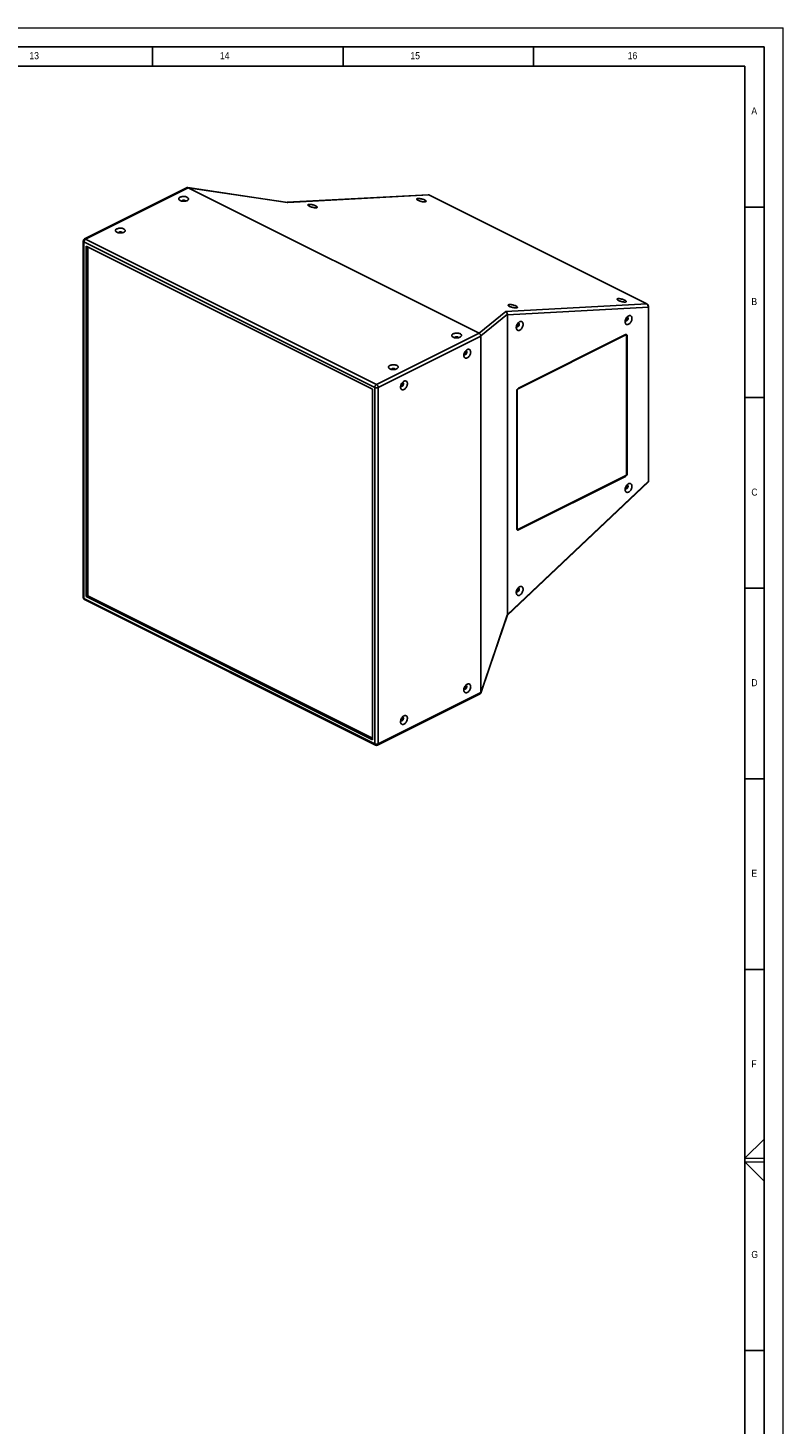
# Model space of a CAD drawing. Header units: millimetres. Extents: x 0 to 8410, y 0 to 5940.
# Tile 19 of 19: x 6428 to 8410, y 2277 to 5940. Entities that reach past the tile are written whole.
import ezdxf

# ---------------------------------------------------------------- set-up
doc = ezdxf.new("R2010")
doc.units = ezdxf.units.MM
doc.header["$LTSCALE"] = 10
doc.layers.add('FORMAT', color=7, linetype='Continuous')
doc.styles.add('SLDTEXTSTYLE1', font='GOTHIC.TTF', dxfattribs={"width": 0.913})

msp = doc.modelspace()

# ---------------------------------------------------------------- linework, layer by layer
at = {"color": 7, "linetype": 'Continuous', "lineweight": 18}
for p, q in [((0.000042, 5940.000099), (8410.000042, 5940.000099)), ((8410.000042, 0.000099), (8410.000042, 5940.000099)), ((8360, 3024.671315), (8310, 2975.000099)), ((8310, 2975.000099), (8360, 2975.000099)), ((8310, 2965.000099), (8360, 2965.000099)), ((8360, 2914.853543), (8310, 2965.000099))]:
    msp.add_line(p, q, dxfattribs=at)
at = {"color": 7, "linetype": 'Continuous', "lineweight": 25}
for p, q in [((6846.017925, 5521.091137), (6576.462817, 5386.313583)), ((6848.563047, 5520.763467), (6579.302629, 5386.133258)), ((7108.659004, 5482.428173), (6847.262163, 5521.280292)), ((7109.676282, 5482.020955), (6848.387716, 5520.856963)), ((6848.563047, 5520.763467), (7611.884789, 5139.102596)), ((7478.125253, 5502.50883), (7108.438429, 5482.460982)), ((7479.911268, 5502.098545), (7109.676282, 5482.020955)), ((8052.328354, 5215.890002), (7479.911268, 5502.098545)), ((8052.636448, 5215.829571), (7480.219362, 5502.038114)), ((6579.302629, 5386.133258), (7342.624371, 5004.472387)), ((6572.952623, 5380.633965), (6572.952623, 4445.759577)), ((7338.134243, 4996.728027), (6574.812501, 5378.388898)), ((6574.812501, 5378.388898), (6574.812501, 4443.514509)), ((7332.017766, 4992.295142), (6580.928978, 5367.839536)), ((6580.928978, 5367.839536), (6580.928978, 4447.947395)), ((6585.171619, 5365.718228), (6585.171619, 4450.068715)), ((6585.185743, 5365.71116), (6585.185743, 4450.39361)), ((7682.093367, 5195.812412), (8052.328354, 5215.890002)), ((8056.455774, 5207.773083), (7686.250922, 5187.697139)), ((8056.455774, 4751.054499), (8056.455774, 5207.773083)), ((8056.895071, 4751.584811), (8056.895071, 5208.303395)), ((7612.081278, 5139.010182), (7682.093367, 5195.812412)), ((7686.299328, 5188.737206), (7616.396272, 5132.023374)), ((7686.250922, 5187.697139), (7686.250922, 4400.92559)), ((7342.624371, 5004.472387), (7611.884789, 5139.102596)), ((7616.374946, 5131.358222), (7347.114528, 4996.728013)), ((7616.374946, 5131.358222), (7616.374946, 4196.483833)), ((7998.915105, 5135.474577), (7712.861916, 4992.447982)), ((7996.187466, 5135.258598), (7715.607467, 4994.968598)), ((7998.915105, 5135.474577), (7998.755348, 5135.554456)), ((7999.072397, 4766.819096), (7999.072397, 5135.360529)), ((8000.677539, 4771.044982), (8000.677539, 5132.004364)), ((7332.017766, 4072.403001), (7332.017766, 4992.295142)), ((7338.134243, 4061.853638), (7338.134243, 4996.728027)), ((7347.114528, 4996.728013), (7347.114528, 4061.853624)), ((7711.117352, 4987.224271), (7711.117352, 4626.264889)), ((7711.987073, 4990.912003), (7711.987073, 4623.446906)), ((7712.224529, 4623.202468), (7998.915105, 4766.547756)), ((7713.83968, 4623.894569), (7994.41968, 4764.184569)), ((7715.607467, 4623.010676), (7996.187466, 4763.300676)), ((7994.41968, 4764.184569), (7996.187466, 4763.300676)), ((7686.058227, 4398.494907), (8055.543505, 4747.943268)), ((7686.250922, 4400.92559), (8056.455774, 4751.054499)), ((7713.83968, 4623.894569), (7715.607467, 4623.010676)), ((6574.812501, 4443.514509), (7338.134243, 4061.853638)), ((6576.462823, 4440.079956), (7339.784565, 4058.419085)), ((6585.171619, 4450.068715), (6580.928978, 4447.947395)), ((6580.928978, 4447.947395), (7332.017766, 4072.403001)), ((6585.171619, 4450.068715), (7332.017779, 4076.645635)), ((6585.185743, 4450.39361), (7332.017783, 4076.97759)), ((7616.254743, 4194.617885), (7686.210651, 4398.940164)), ((7616.396272, 4195.898254), (7686.299328, 4400.066228)), ((7345.464184, 4058.419082), (7615.019292, 4193.196636)), ((7347.114528, 4061.853624), (7616.374946, 4196.483833))]:
    msp.add_line(p, q, dxfattribs=at)
at = {"color": 8, "linetype": 'Continuous', "lineweight": 25}
for p, q in [((7999.072397, 5132.806935), (8000.677539, 5132.004364)), ((7999.072397, 4771.847553), (8000.677539, 4771.044982))]:
    msp.add_line(p, q, dxfattribs=at)
at = {"color": 7, "linetype": 'Continuous', "lineweight": 25, "flags": 128}
for points in [[(6827.597329, 5486.910729), (6829.244175, 5486.216486), (6831.101987, 5485.67139), (6833.117302, 5485.29111), (6835.232188, 5485.086592), (6837.385787, 5485.063738), (6839.516121, 5485.22319), (6841.561907, 5485.560354), (6843.464311, 5486.065537), (6845.168624, 5486.724218), (6846.625746, 5487.517433), (6847.793804, 5488.422368), (6848.639227, 5489.412987), (6849.137635, 5490.460789), (6849.274718, 5491.53565), (6849.046535, 5492.606622), (6848.45964, 5493.642908), (6847.530913, 5494.614698), (6846.287054, 5495.49404), (6844.763909, 5496.255612), (6843.005268, 5496.877521), (6841.061688, 5497.341884), (6838.989074, 5497.635353), (6836.84715, 5497.749434), (6834.697408, 5497.680903), (6832.601804, 5497.431699), (6830.620586, 5497.008977), (6828.810716, 5496.424948), (6827.224287, 5495.696387), (6825.906903, 5494.844241), (6824.896559, 5493.893029), (6824.22223, 5492.870135), (6823.903305, 5491.804979), (6823.949013, 5490.72818), (6824.358049, 5489.670736), (6825.11861, 5488.663079), (6826.208843, 5487.734152), (6827.597329, 5486.910729)], [(6841.989319, 5485.656226), (6841.890168, 5485.877234), (6841.340721, 5486.540488), (6840.466679, 5487.110019), (6839.327577, 5487.54706), (6838.001068, 5487.821784), (6836.5776, 5487.915477), (6835.154048, 5487.821784), (6833.82756, 5487.54705), (6832.6885, 5487.110029), (6831.814437, 5486.540488), (6831.264969, 5485.877245), (6831.16586, 5485.656237)], [(7166.581818, 5472.119355), (7168.220867, 5471.367117), (7170.055541, 5470.649663), (7172.033029, 5469.98765), (7174.096475, 5469.400152), (7176.186495, 5468.904036), (7178.243008, 5468.513592), (7180.206757, 5468.240016), (7182.021368, 5468.091242), (7183.634497, 5468.071476), (7184.999907, 5468.181368), (7186.07815, 5468.417682), (7186.838331, 5468.773661), (7187.258514, 5469.239054), (7187.326666, 5469.80048), (7187.040742, 5470.441781), (7186.409045, 5471.144505), (7185.449698, 5471.888444), (7184.190371, 5472.652198), (7182.667226, 5473.41377), (7180.924054, 5474.151266), (7179.011093, 5474.843481), (7176.983323, 5475.47049), (7174.899077, 5476.014274), (7172.81833, 5476.459147), (7170.800908, 5476.792372), (7168.904911, 5477.004302), (7167.184856, 5477.088894), (7165.690181, 5477.043634), (7164.46396, 5476.869946), (7163.541387, 5476.572701), (7162.949097, 5476.160547), (7162.704055, 5475.645256), (7162.813342, 5475.041718), (7163.273775, 5474.367277), (7164.072163, 5473.641352), (7165.185535, 5472.884783), (7166.581818, 5472.119355)], [(7452.30091, 5487.613715), (7453.939959, 5486.861476), (7455.774674, 5486.144043), (7457.752162, 5485.482031), (7459.815567, 5484.894511), (7461.905587, 5484.398395), (7463.9621, 5484.007925), (7465.92589, 5483.734396), (7467.740418, 5483.585554), (7469.35363, 5483.565856), (7470.718956, 5483.675681), (7471.797241, 5483.912041), (7472.557465, 5484.268015), (7472.977648, 5484.733435), (7473.045757, 5485.294839), (7472.759833, 5485.93614), (7472.128136, 5486.638864), (7471.168832, 5487.382798), (7469.909421, 5488.14651), (7468.386276, 5488.908082), (7466.643188, 5489.64562), (7464.730184, 5490.33784), (7462.702415, 5490.964849), (7460.618169, 5491.508634), (7458.537463, 5491.953527), (7456.520041, 5492.286727), (7454.624002, 5492.498661), (7452.903905, 5492.583206), (7451.409314, 5492.538014), (7450.18301, 5492.364258), (7449.260521, 5492.067081), (7448.668189, 5491.654881), (7448.423147, 5491.139615), (7448.532434, 5490.536078), (7448.992909, 5489.861657), (7449.791297, 5489.135732), (7450.904627, 5488.379142), (7452.30091, 5487.613715)], [(6661.427241, 5403.825685), (6663.074082, 5403.131439), (6664.931883, 5402.586338), (6666.947214, 5402.206066), (6669.062106, 5402.001551), (6671.215689, 5401.978689), (6673.346017, 5402.138138), (6675.391814, 5402.475308), (6677.294228, 5402.980496), (6678.99852, 5403.639167), (6680.455653, 5404.432386), (6681.623721, 5405.337326), (6682.469134, 5406.327941), (6682.967547, 5407.375745), (6683.104619, 5408.450601), (6682.876436, 5409.521573), (6682.289541, 5410.557859), (6681.360809, 5411.529647), (6680.116955, 5412.408991), (6678.593811, 5413.170563), (6676.835165, 5413.792469), (6674.891589, 5414.256835), (6672.818976, 5414.550303), (6670.677052, 5414.664384), (6668.52732, 5414.595859), (6666.43171, 5414.346652), (6664.450503, 5413.923935), (6662.640622, 5413.339901), (6661.054183, 5412.611335), (6659.736821, 5411.759199), (6658.726466, 5410.807982), (6658.052127, 5409.785083), (6657.733207, 5408.71993), (6657.778931, 5407.643138), (6658.187961, 5406.585692), (6658.948506, 5405.578027), (6660.03875, 5404.649105), (6661.427241, 5403.825685)], [(6675.819215, 5402.571175), (6675.720075, 5402.792187), (6675.170617, 5403.455437), (6674.296586, 5404.024972), (6673.157473, 5404.462009), (6671.830975, 5404.736738), (6670.407502, 5404.830427), (6668.98396, 5404.73674), (6667.657478, 5404.462009), (6666.518396, 5404.024977), (6665.644339, 5403.455439), (6665.09487, 5402.792195), (6664.995762, 5402.571188)], [(7692.124781, 5209.347874), (7693.763851, 5208.595625), (7695.598503, 5207.878182), (7697.575991, 5207.216169), (7699.639459, 5206.62866), (7701.729479, 5206.132544), (7703.785971, 5205.74211), (7705.749719, 5205.468535), (7707.564331, 5205.319761), (7709.17748, 5205.299984), (7710.542869, 5205.409887), (7711.621133, 5205.64619), (7712.381294, 5206.002179), (7712.801498, 5206.467563), (7712.869628, 5207.028999), (7712.583725, 5207.670289), (7711.952028, 5208.373013), (7710.992682, 5209.116952), (7709.733355, 5209.880706), (7708.210189, 5210.642289), (7706.467016, 5211.379785), (7704.554055, 5212.072), (7702.526286, 5212.699008), (7700.442061, 5213.242782), (7698.361292, 5213.687665), (7696.343891, 5214.020881), (7694.447873, 5214.23282), (7692.727839, 5214.317402), (7691.233143, 5214.272152), (7690.006944, 5214.098454), (7689.084371, 5213.801209), (7688.492081, 5213.389055), (7688.247018, 5212.873774), (7688.356305, 5212.270237), (7688.816759, 5211.595785), (7689.615147, 5210.86986), (7690.728498, 5210.113302), (7692.124781, 5209.347874)], [(7977.843873, 5224.842233), (7979.482942, 5224.089984), (7981.317637, 5223.372562), (7983.295125, 5222.710549), (7985.35855, 5222.123019), (7987.44857, 5221.626903), (7989.505063, 5221.236444), (7991.468853, 5220.962915), (7993.28338, 5220.814073), (7994.896614, 5220.794364), (7996.261919, 5220.904199), (7997.340225, 5221.140549), (7998.100428, 5221.496534), (7998.520632, 5221.961943), (7998.58872, 5222.523358), (7998.302817, 5223.164648), (7997.67112, 5223.867372), (7996.711815, 5224.611306), (7995.452404, 5225.375018), (7993.929238, 5226.136601), (7992.18615, 5226.874139), (7990.273147, 5227.566359), (7988.245378, 5228.193368), (7986.161153, 5228.737142), (7984.080426, 5229.182046), (7982.063025, 5229.515235), (7980.166965, 5229.727179), (7978.446889, 5229.811715), (7976.952277, 5229.766533), (7975.725993, 5229.592766), (7974.803504, 5229.295589), (7974.211172, 5228.883389), (7973.96611, 5228.368134), (7974.075396, 5227.764596), (7974.535893, 5227.090165), (7975.334281, 5226.36424), (7976.44759, 5225.607661), (7977.843873, 5224.842233)], [(7718.670405, 5147.049924), (7720.18807, 5147.966944), (7721.662072, 5149.174015), (7723.05001, 5150.636386), (7724.311971, 5152.311983), (7725.411624, 5154.152598), (7726.31736, 5156.105312), (7727.003089, 5158.1139), (7727.449087, 5160.120624), (7727.642583, 5162.067737), (7727.57793, 5163.899223), (7727.257024, 5165.562371), (7726.689095, 5167.009351), (7725.890497, 5168.198579), (7724.884199, 5169.09578), (7723.699114, 5169.675172), (7722.369381, 5169.920093), (7720.933227, 5169.823484), (7719.431998, 5169.388134), (7717.908811, 5168.626541), (7716.407582, 5167.560662), (7714.971428, 5166.221117), (7713.641695, 5164.646463), (7712.45661, 5162.881985), (7711.450312, 5160.978487), (7710.651714, 5158.99066), (7710.083785, 5156.975751), (7709.762879, 5154.991697), (7709.698226, 5153.095558), (7709.891722, 5151.341941), (7710.33772, 5149.781215), (7711.023449, 5148.458356), (7711.929185, 5147.411378), (7713.028838, 5146.670417), (7714.290799, 5146.256781), (7715.678737, 5146.182347), (7717.152739, 5146.449278), (7718.670405, 5147.049924)], [(7711.599322, 5156.820851), (7712.605873, 5157.486417), (7713.543852, 5158.431257), (7714.34932, 5159.590934), (7714.967361, 5160.886422), (7715.355871, 5162.229461), (7715.488423, 5163.528531), (7715.355871, 5164.695049), (7714.967361, 5165.649578), (7714.91236, 5165.735149)], [(7713.579234, 5155.830895), (7714.585785, 5156.496461), (7715.523763, 5157.441301), (7716.329231, 5158.600978), (7716.947273, 5159.896467), (7717.335782, 5161.239505), (7717.468334, 5162.538575), (7717.335782, 5163.705093), (7716.947273, 5164.659622), (7716.329231, 5165.337069), (7715.523763, 5165.691278), (7714.585785, 5165.69814), (7714.476877, 5165.677368)], [(8004.389918, 5162.54332), (8005.907541, 5163.460332), (8007.381585, 5164.66741), (8008.769481, 5166.129761), (8010.031442, 5167.805358), (8011.131137, 5169.646006), (8012.036789, 5171.598665), (8012.722518, 5173.607266), (8013.1686, 5175.614032), (8013.362054, 5177.561125), (8013.297401, 5179.392585), (8012.976495, 5181.055758), (8012.408608, 5182.502759), (8011.61001, 5183.691962), (8010.603627, 5184.589146), (8009.418627, 5185.168581), (8008.088894, 5185.413501), (8006.652698, 5185.316872), (8005.151427, 5184.8815), (8003.628324, 5184.119949), (8002.127053, 5183.05405), (8000.690857, 5181.714483), (7999.361124, 5180.139829), (7998.176123, 5178.375394), (7997.169741, 5176.471827), (7996.371142, 5174.484026), (7995.803256, 5172.469139), (7995.48235, 5170.485059), (7995.417696, 5168.588946), (7995.61115, 5166.835307), (7996.057233, 5165.274624), (7996.742962, 5163.951751), (7997.648613, 5162.904745), (7998.748309, 5162.163791), (8000.01027, 5161.750155), (8001.398166, 5161.675701), (8002.87221, 5161.942666), (8004.389918, 5162.54332)], [(7995.985646, 5171.936229), (7996.3122, 5171.973219), (7997.318835, 5172.314246)], [(7997.318835, 5172.314246), (7998.325386, 5172.979812), (7999.263322, 5173.924631), (8000.068833, 5175.084343), (8000.686874, 5176.379831), (8001.075384, 5177.72287), (8001.207894, 5179.021918), (8001.075384, 5180.188458), (8000.686874, 5181.142961), (8000.631831, 5181.228537)], [(7999.298747, 5171.324291), (8000.305298, 5171.989857), (8001.243234, 5172.934676), (8002.048744, 5174.094387), (8002.666786, 5175.389875), (8003.055295, 5176.732914), (8003.187805, 5178.031963), (8003.055295, 5179.198502), (8002.666786, 5180.153005), (8002.048744, 5180.830478), (8001.243234, 5181.184666), (8000.305298, 5181.191549), (8000.19639, 5181.170776)], [(7544.179312, 5128.619737), (7545.826158, 5127.925494), (7547.684012, 5127.380378), (7549.699327, 5127.000097), (7551.814213, 5126.79558), (7553.967812, 5126.772725), (7556.098124, 5126.932188), (7558.143911, 5127.269352), (7560.046336, 5127.774524), (7561.750628, 5128.433216), (7563.20775, 5129.226431), (7564.375808, 5130.131366), (7565.221252, 5131.121975), (7565.71966, 5132.169777), (7565.856721, 5133.244648), (7565.628559, 5134.31561), (7565.041622, 5135.351917), (7564.112896, 5136.323707), (7562.869079, 5137.203027), (7561.345934, 5137.9646), (7559.587251, 5138.586529), (7557.64367, 5139.050893), (7555.571099, 5139.34434), (7553.429154, 5139.458432), (7551.279433, 5139.38989), (7549.183829, 5139.140687), (7547.202589, 5138.717975), (7545.39272, 5138.133946), (7543.806291, 5137.405385), (7542.488928, 5136.553228), (7541.478563, 5135.602027), (7540.804234, 5134.579133), (7540.48533, 5133.513966), (7540.531038, 5132.437167), (7540.940074, 5131.379724), (7541.700634, 5130.372066), (7542.790826, 5129.44316), (7544.179312, 5128.619737)], [(7558.571301, 5127.365235), (7558.472193, 5127.586222), (7557.922746, 5128.249476), (7557.048662, 5128.819027), (7555.909602, 5129.256048), (7554.583093, 5129.530772), (7553.159583, 5129.624485), (7551.736073, 5129.530772), (7550.409585, 5129.256037), (7549.270525, 5128.819017), (7548.396462, 5128.249476), (7547.846994, 5127.586232), (7547.747885, 5127.365225)], [(7710.266218, 5156.442875), (7710.592771, 5156.479866), (7711.599322, 5156.820851)], [(8000.677539, 5132.004364), (8000.591306, 5133.0341), (8000.335812, 5133.937974), (7999.920834, 5134.681245), (7999.362473, 5135.235404), (7998.682054, 5135.579096), (7997.905709, 5135.699101), (7997.063447, 5135.590911), (7996.187466, 5135.258598)], [(7581.019619, 5074.059903), (7582.537285, 5074.976949), (7584.011287, 5076.184019), (7585.399246, 5077.646375), (7586.661186, 5079.321987), (7587.760839, 5081.162602), (7588.666554, 5083.115305), (7589.352283, 5085.123919), (7589.798302, 5087.130628), (7589.991777, 5089.077705), (7589.927124, 5090.909191), (7589.606239, 5092.572349), (7589.03831, 5094.019381), (7588.239711, 5095.208557), (7587.233392, 5096.105773), (7586.048328, 5096.685151), (7584.718595, 5096.930071), (7583.282441, 5096.833489), (7581.781192, 5096.398102), (7580.258026, 5095.636519), (7578.756776, 5094.570656), (7577.320622, 5093.231085), (7575.990889, 5091.656431), (7574.805825, 5089.89199), (7573.799506, 5087.988455), (7573.000907, 5086.00068), (7572.432978, 5083.985719), (7572.112093, 5082.001676), (7572.04744, 5080.105537), (7572.240915, 5078.351935), (7572.686934, 5076.791245), (7573.372664, 5075.46836), (7574.278378, 5074.421372), (7575.378032, 5073.680411), (7576.639993, 5073.266749), (7578.02793, 5073.192341), (7579.501932, 5073.459272), (7581.019619, 5074.059903)], [(7573.948516, 5083.830866), (7574.955067, 5084.496432), (7575.893045, 5085.441246), (7576.698513, 5086.600923), (7577.316555, 5087.896437), (7577.705086, 5089.239486), (7577.837595, 5090.53851), (7577.705086, 5091.705075), (7577.316555, 5092.659593), (7577.261532, 5092.745179)], [(7575.928448, 5082.840899), (7576.934999, 5083.506465), (7577.872978, 5084.45128), (7578.678446, 5085.610957), (7579.296487, 5086.906471), (7579.685018, 5088.24952), (7579.817528, 5089.548543), (7579.685018, 5090.715108), (7579.296487, 5091.669627), (7578.678446, 5092.347048), (7577.872978, 5092.701308), (7576.934999, 5092.708144), (7576.826092, 5092.687346)], [(7378.009224, 5045.534693), (7379.656065, 5044.840448), (7381.513908, 5044.295326), (7383.529239, 5043.915053), (7385.644131, 5043.710538), (7387.797714, 5043.687676), (7389.928021, 5043.847136), (7391.973818, 5044.184306), (7393.876253, 5044.689483), (7395.580524, 5045.348165), (7397.037657, 5046.141384), (7398.205725, 5047.046324), (7399.051159, 5048.036928), (7399.549572, 5049.084733), (7399.686623, 5050.159599), (7399.458461, 5051.230561), (7398.871524, 5052.266867), (7397.942792, 5053.238655), (7396.69898, 5054.117978), (7395.175835, 5054.879551), (7393.417148, 5055.501477), (7391.473572, 5055.965843), (7389.401001, 5056.259291), (7387.259056, 5056.373382), (7385.109345, 5056.304846), (7383.013735, 5056.05564), (7381.032507, 5055.632933), (7379.222626, 5055.048899), (7377.636187, 5054.320333), (7376.318845, 5053.468187), (7375.30847, 5052.51698), (7374.634131, 5051.494081), (7374.315232, 5050.428917), (7374.360956, 5049.352126), (7374.769986, 5048.29468), (7375.530531, 5047.287014), (7376.620733, 5046.358114), (7378.009224, 5045.534693)], [(7572.61539, 5083.452854), (7572.941944, 5083.48987), (7573.948516, 5083.830866)], [(7392.401198, 5044.280183), (7392.3021, 5044.501175), (7391.752642, 5045.164424), (7390.878569, 5045.733981), (7389.739498, 5046.170996), (7388.413, 5046.445725), (7386.989484, 5046.539436), (7385.565985, 5046.445728), (7384.239503, 5046.170996), (7383.100421, 5045.733965), (7382.226364, 5045.164427), (7381.676895, 5044.501183), (7381.577787, 5044.280175)], [(7414.849515, 4990.974851), (7416.367187, 4991.891899), (7417.841199, 4993.098975), (7419.229142, 4994.561323), (7420.491092, 4996.236941), (7421.590746, 4998.077556), (7422.496466, 5000.030261), (7423.1822, 5002.038878), (7423.628214, 5004.045584), (7423.821684, 5005.992659), (7423.757036, 5007.824147), (7423.43614, 5009.4873), (7422.868222, 5010.934337), (7422.069618, 5012.123511), (7421.063304, 5013.020729), (7419.878235, 5013.600104), (7418.548497, 5013.845022), (7417.112343, 5013.74844), (7415.611093, 5013.313053), (7414.087938, 5012.551475), (7412.586688, 5011.485612), (7411.150539, 5010.146043), (7409.820801, 5008.571387), (7408.635727, 5006.806941), (7407.629418, 5004.903411), (7406.830814, 5002.915633), (7406.262896, 5000.900678), (7405.941995, 4998.916627), (7405.877352, 4997.020493), (7406.070822, 4995.266888), (7406.516836, 4993.706196), (7407.202565, 4992.383311), (7408.108285, 4991.336325), (7409.207938, 4990.595364), (7410.469889, 4990.181697), (7411.857837, 4990.107294), (7413.331844, 4990.374228), (7414.849515, 4990.974851)], [(7406.445292, 5000.367804), (7406.771845, 5000.404821), (7407.778412, 5000.745814)], [(7407.778412, 5000.745814), (7408.784984, 5001.41139), (7409.722957, 5002.356202), (7410.528415, 5003.515874), (7411.146462, 5004.811391), (7411.534982, 5006.154435), (7411.667502, 5007.453463), (7411.534982, 5008.620023), (7411.146462, 5009.574546), (7411.091434, 5009.66013)], [(7409.758345, 4999.755848), (7410.764917, 5000.421424), (7411.70289, 5001.366236), (7412.508348, 5002.525908), (7413.126394, 5003.821424), (7413.514914, 5005.164468), (7413.647435, 5006.463497), (7413.514914, 5007.630056), (7413.126394, 5008.58458), (7412.508348, 5009.261999), (7411.70289, 5009.616264), (7410.764917, 5009.623103), (7410.655999, 5009.6023)], [(8004.389918, 4722.217335), (8005.907541, 4723.13436), (8007.381585, 4724.341425), (8008.769481, 4725.803776), (8010.031442, 4727.479373), (8011.131137, 4729.320009), (8012.036789, 4731.27268), (8012.722518, 4733.281294), (8013.1686, 4735.288034), (8013.362054, 4737.235127), (8013.297401, 4739.066612), (8012.976495, 4740.72976), (8012.408608, 4742.176774), (8011.61001, 4743.365989), (8010.603627, 4744.263161), (8009.418627, 4744.842596), (8008.088894, 4745.087516), (8006.652698, 4744.990874), (8005.151427, 4744.555515), (8003.628324, 4743.793964), (8002.127053, 4742.728052), (8000.690857, 4741.388498), (7999.361124, 4739.813844), (7998.176123, 4738.049409), (7997.169741, 4736.145855), (7996.371142, 4734.158041), (7995.803256, 4732.143141), (7995.48235, 4730.159087), (7995.417696, 4728.262948), (7995.61115, 4726.50931), (7996.057233, 4724.948651), (7996.742962, 4723.625766), (7997.648613, 4722.578747), (7998.748309, 4721.837806), (8000.01027, 4721.42417), (8001.398166, 4721.349716), (8002.87221, 4721.616694), (8004.389918, 4722.217335)], [(7995.985646, 4731.610244), (7996.3122, 4731.647234), (7997.318835, 4731.988261)], [(7997.318835, 4731.988261), (7998.325386, 4732.653827), (7999.263322, 4733.598646), (8000.068833, 4734.758345), (8000.686874, 4736.053859), (8001.075384, 4737.396872), (8001.207894, 4738.695921), (8001.075384, 4739.86246), (8000.686874, 4740.816989), (8000.631831, 4740.902564)], [(7999.298747, 4730.998306), (8000.305298, 4731.663872), (8001.243234, 4732.608691), (8002.048744, 4733.768389), (8002.666786, 4735.063903), (8003.055295, 4736.406916), (8003.187805, 4737.705965), (8003.055295, 4738.872504), (8002.666786, 4739.827033), (8002.048744, 4740.50448), (8001.243234, 4740.858681), (8000.305298, 4740.865551), (8000.19639, 4740.844791)], [(7711.117352, 4626.264889), (7711.203627, 4625.235174), (7711.459121, 4624.3313), (7711.874057, 4623.588008), (7712.43246, 4623.03387), (7713.112879, 4622.690178), (7713.889182, 4622.570151), (7714.731486, 4622.678363), (7715.607467, 4623.010676)], [(7718.670405, 4451.990482), (7720.18807, 4452.907528), (7721.662072, 4454.114598), (7723.05001, 4455.576944), (7724.311971, 4457.252567), (7725.411624, 4459.093181), (7726.31736, 4461.045895), (7727.003089, 4463.054483), (7727.449087, 4465.061207), (7727.642583, 4467.008321), (7727.57793, 4468.83978), (7727.257024, 4470.502954), (7726.689095, 4471.949934), (7725.890497, 4473.139136), (7724.884199, 4474.036363), (7723.699114, 4474.615755), (7722.369381, 4474.860676), (7720.933227, 4474.764068), (7719.431998, 4474.328717), (7717.908811, 4473.567124), (7716.407582, 4472.501246), (7714.971428, 4471.1617), (7713.641695, 4469.587046), (7712.45661, 4467.822569), (7711.450312, 4465.919044), (7710.651714, 4463.931243), (7710.083785, 4461.916334), (7709.762879, 4459.932255), (7709.698226, 4458.036142), (7709.891722, 4456.282524), (7710.33772, 4454.721798), (7711.023449, 4453.398939), (7711.929185, 4452.351962), (7713.028838, 4451.611), (7714.290799, 4451.197338), (7715.678737, 4451.122931), (7717.152739, 4451.389862), (7718.670405, 4451.990482)], [(7711.599322, 4461.761408), (7712.605873, 4462.427), (7713.543852, 4463.371814), (7714.34932, 4464.531518), (7714.967361, 4465.827006), (7715.355871, 4467.170044), (7715.488423, 4468.469114), (7715.355871, 4469.635632), (7714.967361, 4470.590136), (7714.91236, 4470.675732)], [(7713.579234, 4460.771453), (7714.585785, 4461.437045), (7715.523763, 4462.381859), (7716.329231, 4463.541562), (7716.947273, 4464.83705), (7717.335782, 4466.180089), (7717.468334, 4467.479159), (7717.335782, 4468.645677), (7716.947273, 4469.60018), (7716.329231, 4470.277653), (7715.523763, 4470.631861), (7714.585785, 4470.638723), (7714.476877, 4470.617951)], [(7710.266218, 4461.383459), (7710.592771, 4461.420449), (7711.599322, 4461.761408)], [(7581.019619, 4196.429769), (7582.537285, 4197.346814), (7584.011287, 4198.553859), (7585.399246, 4200.016241), (7586.661186, 4201.691828), (7587.760839, 4203.532442), (7588.666554, 4205.485145), (7589.352283, 4207.493759), (7589.798302, 4209.500468), (7589.991777, 4211.447597), (7589.927124, 4213.279031), (7589.606239, 4214.942241), (7589.03831, 4216.389221), (7588.239711, 4217.578423), (7587.233392, 4218.475639), (7586.048328, 4219.055016), (7584.718595, 4219.299937), (7583.282441, 4219.203329), (7581.781192, 4218.767968), (7580.258026, 4218.006385), (7578.756776, 4216.940496), (7577.320622, 4215.600951), (7575.990889, 4214.026297), (7574.805825, 4212.261856), (7573.799506, 4210.35832), (7573.000907, 4208.37052), (7572.432978, 4206.355611), (7572.112093, 4204.371516), (7572.04744, 4202.475429), (7572.240915, 4200.721775), (7572.686934, 4199.161085), (7573.372664, 4197.8382), (7574.278378, 4196.791212), (7575.378032, 4196.050251), (7576.639993, 4195.636615), (7578.02793, 4195.562181), (7579.501932, 4195.829138), (7581.019619, 4196.429769)], [(7573.948516, 4206.200706), (7574.955067, 4206.866272), (7575.893045, 4207.811086), (7576.698513, 4208.970815), (7577.316555, 4210.266277), (7577.705086, 4211.609327), (7577.837595, 4212.908401), (7577.705086, 4214.074915), (7577.316555, 4215.029433), (7577.261532, 4215.115019)], [(7575.928448, 4205.210739), (7576.934999, 4205.876306), (7577.872978, 4206.82112), (7578.678446, 4207.980849), (7579.296487, 4209.276311), (7579.685018, 4210.61936), (7579.817528, 4211.918435), (7579.685018, 4213.084948), (7579.296487, 4214.039467), (7578.678446, 4214.716939), (7577.872978, 4215.071148), (7576.934999, 4215.077984), (7576.826092, 4215.057238)], [(7572.61539, 4205.822745), (7572.941944, 4205.85971), (7573.948516, 4206.200706)], [(7414.849515, 4113.344717), (7416.367187, 4114.261765), (7417.841199, 4115.468815), (7419.229142, 4116.931189), (7420.491092, 4118.606781), (7421.590746, 4120.447396), (7422.496466, 4122.400101), (7423.1822, 4124.408718), (7423.628214, 4126.415424), (7423.821684, 4128.36255), (7423.757036, 4130.193987), (7423.43614, 4131.857192), (7422.868222, 4133.304177), (7422.069618, 4134.493377), (7421.063304, 4135.390595), (7419.878235, 4135.96997), (7418.548497, 4136.214888), (7417.112343, 4136.11828), (7415.611093, 4135.682919), (7414.087938, 4134.921341), (7412.586688, 4133.855452), (7411.150539, 4132.515909), (7409.820801, 4130.941253), (7408.635727, 4129.176806), (7407.629418, 4127.273276), (7406.830814, 4125.285473), (7406.262896, 4123.270569), (7405.941995, 4121.286467), (7405.877352, 4119.390385), (7406.070822, 4117.636728), (7406.516836, 4116.076036), (7407.202565, 4114.753151), (7408.108285, 4113.706165), (7409.207938, 4112.965204), (7410.469889, 4112.551563), (7411.857837, 4112.477134), (7413.331844, 4112.744094), (7414.849515, 4113.344717)], [(7406.445292, 4122.737696), (7406.771845, 4122.774661), (7407.778412, 4123.115654)], [(7407.778412, 4123.115654), (7408.784984, 4123.78123), (7409.722957, 4124.726042), (7410.528415, 4125.885766), (7411.146462, 4127.181231), (7411.534982, 4128.524275), (7411.667502, 4129.823355), (7411.534982, 4130.989863), (7411.146462, 4131.944387), (7411.091434, 4132.02997)], [(7409.758345, 4122.125688), (7410.764917, 4122.791264), (7411.70289, 4123.736076), (7412.508348, 4124.895799), (7413.126394, 4126.191264), (7413.514914, 4127.534308), (7413.647435, 4128.833388), (7413.514914, 4129.999896), (7413.126394, 4130.95442), (7412.508348, 4131.63189), (7411.70289, 4131.986104), (7410.764917, 4131.992943), (7410.655999, 4131.972191)]]:
    msp.add_lwpolyline(points, dxfattribs=at)
at = {"color": 8, "linetype": 'Continuous', "lineweight": 25}
for centre, radius, start, end in [((7479.953817, 5501.49988), 0.600174, 63.739952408, 94.065331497), ((6577.70768, 5383.466778), 3.107086, 59.114339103, 113.619005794), ((6575.734386, 5381.045536), 2.812045, 188.41603748, 250.862621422), ((8052.370929, 5215.291531), 0.599983, 63.670829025, 94.069095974), ((8056.275606, 5208.369415), 0.622954, 286.810945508, 353.932098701), ((8056.238043, 4751.681968), 0.664172, 289.136689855, 351.588461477), ((6575.734386, 4446.171147), 2.812045, 188.41603748, 250.862621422), ((6578.424736, 4443.136437), 3.631966, 174.024920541, 237.30415829), ((7341.746478, 4061.475566), 3.631966, 174.024920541, 237.30415829), ((7343.601579, 4061.427866), 3.538655, 301.759806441, 6.910361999)]:
    msp.add_arc(centre, radius, start, end, dxfattribs=at)
at = {"color": 7, "linetype": 'Continuous', "lineweight": 25}
for centre, radius, start, end in [((6836.577621, 5475.051347), 10.442021, 75.912141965, 104.088333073), ((6579.302615, 5380.633987), 6.35, 116.565051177, 180), ((6584.003945, 5378.233614), 9.192755, 120.758148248, 179.032113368), ((6670.407512, 5391.966466), 10.441857, 75.911885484, 104.088470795), ((7997.970685, 5173.367759), 2.437111, 205.480861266, 303.020079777), ((7712.251252, 5157.874546), 2.437221, 205.484189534, 303.016148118), ((7997.562828, 5133.444065), 2.439597, 51.77304243, 56.337247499), ((7553.159583, 5116.75991), 10.442449, 75.912373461, 104.087626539), ((7574.600442, 5084.884521), 2.437209, 205.483817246, 303.017016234), ((7386.989474, 5033.675029), 10.442284, 75.912116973, 104.087764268), ((7347.325687, 4996.572743), 9.192755, 120.758148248, 179.032113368), ((7342.624402, 5006.8616), 11.083809, 246.101998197, 293.897819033), ((7337.92301, 4996.572683), 9.19283, 0.968163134, 59.241800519), ((7408.430348, 5001.799489), 2.437221, 205.484146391, 303.016563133), ((7720.308668, 4987.069036), 9.192627, 120.757795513, 179.032406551), ((7991.69361, 4769.555472), 6.023127, 296.910648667, 307.197057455), ((7991.486379, 4771.200123), 9.192469, 300.757555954, 359.032977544), ((7990.119719, 4771.827574), 10.258426, 329.023853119, 330.775643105), ((7997.970693, 4733.041816), 2.437142, 205.481958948, 303.019370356), ((7711.885033, 4627.72798), 4.302985, 283.977457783, 297.016921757), ((6579.302615, 4445.759563), 6.35, 180, 243.434948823), ((7712.25127, 4462.81514), 2.437241, 205.484229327, 303.015331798), ((7574.600442, 4207.254361), 2.437209, 205.483817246, 303.017016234), ((7408.430348, 4124.169329), 2.437221, 205.484146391, 303.016563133), ((7342.624402, 4071.987211), 11.083809, 246.101998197, 293.897819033), ((7342.624385, 4064.098678), 6.35, 243.434948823, 296.565051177)]:
    msp.add_arc(centre, radius, start, end, dxfattribs=at)
for centre, major_axis, ratio, start_param, end_param in [((6860.899562, 5521.43246), (13.128231, -0.143762), 0.1781051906, 3.4511924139, 3.4926088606), ((7108.140565, 5476.085492), (0.297351, 6.364258), 0.5871088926, 5.9404652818, 6.2238350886), ((8051.965624, 5210.018154), (-2.204794, 6.125336), 0.6413238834, 4.12032822, 5.6911245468), ((7680.557646, 5189.876951), (-2.30812, 5.988291), 0.8829369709, 4.2031939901, 5.6021355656), ((7689.537903, 5190.363945), (1.702264, 6.387368), 0.4402254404, 1.9433093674, 2.1151641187), ((7624.221332, 5139.771575), (13.128231, -0.143762), 0.1781051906, 3.4926088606, 3.5340253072), ((7619.661937, 5137.491877), (2.609245, 8.213402), 0.2433894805, 2.3738751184, 2.4878395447), ((8051.965624, 4753.299553), (-3.144971, 5.674044), 0.5684155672, 3.286566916, 4.0202040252), ((7680.557646, 4402.032778), (5.453005, -3.507264), 0.537024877, 0.1316190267, 0.4301633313), ((7689.537903, 4410.526041), (2.867199, 11.236034), 0.1430524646, 2.6306502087, 2.80250496), ((7619.661937, 4202.617454), (2.609245, 8.213402), 0.2433894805, 2.4878395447, 2.601803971)]:
    msp.add_ellipse(centre, major_axis=major_axis, ratio=ratio, start_param=start_param, end_param=end_param, dxfattribs=at)
at = {"color": 8, "linetype": 'Continuous', "lineweight": 25}
msp.add_ellipse((7479.548543, 5496.226695), major_axis=(-2.204794, 6.125336), ratio=0.6413238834, start_param=5.6911245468, end_param=6.0931947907, dxfattribs=at)
at = {"color": 7, "linetype": 'Continuous', "lineweight": 25}
for points, knots in [([(6848.387716, 5520.856963), (6847.947113, 5521.066335), (6847.107781, 5521.465182), (6846.37681, 5521.191806), (6846.029558, 5521.061937)], [0, 0, 0, 0, 0.5249449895, 1, 1, 1, 1]), ([(7480.219362, 5502.038114), (7480.007452, 5502.132062), (7479.465583, 5502.372293), (7478.730717, 5502.545565), (7478.231327, 5502.488775), (7478.073034, 5502.470774)], [0, 0, 0, 0, 0.3049094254, 0.7796741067, 1, 1, 1, 1]), ([(8056.895071, 5208.303395), (8056.887485, 5208.553972), (8056.86613, 5209.259379), (8056.639791, 5210.457078), (8056.162267, 5211.840014), (8055.484486, 5213.137478), (8054.637052, 5214.282643), (8053.682078, 5215.220287), (8052.974974, 5215.632313), (8052.636448, 5215.829571)], [0, 0, 0, 0, 0.0870554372, 0.2450721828, 0.4011449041, 0.5549967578, 0.7074055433, 0.8599203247, 1, 1, 1, 1]), ([(7616.396272, 5132.023374), (7616.376785, 5132.692358), (7616.337804, 5134.030639), (7615.52304, 5135.981485), (7614.269516, 5137.617689), (7613.020132, 5138.561849), (7612.279354, 5138.915594), (7612.081278, 5139.010182)], [0, 0, 0, 0, 0.2289575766, 0.4580222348, 0.6851899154, 0.9158226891, 1, 1, 1, 1]), ([(8055.584198, 4748.013041), (8055.632383, 4748.05089), (8055.948227, 4748.298991), (8056.34563, 4748.976389), (8056.750209, 4750.003348), (8056.884231, 4750.913389), (8056.893068, 4751.460752), (8056.895071, 4751.584811)], [0, 0, 0, 0, 0.0489575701, 0.3209126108, 0.6062662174, 0.9107601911, 1, 1, 1, 1]), ([(7615.00766, 4193.225836), (7615.053068, 4193.23708), (7615.562007, 4193.363107), (7616.126704, 4194.145183), (7616.432551, 4195.129273), (7616.402642, 4195.763235), (7616.396272, 4195.898254)], [0, 0, 0, 0, 0.0418979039, 0.4695926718, 0.8870361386, 1, 1, 1, 1])]:
    msp.add_open_spline(points, degree=3, knots=knots, dxfattribs=at)
at = {"layer": 'FORMAT'}
for p, q in [((150.000042, 5890.000099), (8360.000042, 5890.000099)), ((6755, 5840.000099), (6755, 5890.000099)), ((7255, 5840.000099), (7255, 5890.000099)), ((7755, 5840.000099), (7755, 5890.000099)), ((8360.000042, 50.000099), (8360.000042, 5890.000099)), ((200.000042, 5840.000099), (8310.000042, 5840.000099)), ((8310.000042, 100.000099), (8310.000042, 5840.000099)), ((8360, 5470), (8310, 5470)), ((8310, 4970), (8360, 4970)), ((8360, 4470), (8310, 4470)), ((8310, 3970), (8360, 3970)), ((8360, 3470), (8310, 3470)), ((8360, 2470), (8310, 2470))]:
    msp.add_line(p, q, dxfattribs=at)

# ---------------------------------------------------------------- texts
at = {"layer": 'FORMAT', "attachment_point": 1, "style": 'SLDTEXTSTYLE1'}
for s, insert, char_height in [('13', (6431.770833, 5876.463176), 18.5208333), ('14', (6931.770833, 5876.463176), 18.5208333), ('15', (7431.770833, 5876.463176), 18.5208333), ('16', (8002.123575, 5876.463176), 18.5208333), ('A', (8326.666517, 5731.463106), 18.520833), ('B', (8326.666517, 5231.463106), 18.520833), ('C', (8326.666517, 4731.463106), 18.520833), ('D', (8326.666517, 4231.463106), 18.520833), ('E', (8326.666517, 3731.463106), 18.520833), ('F', (8326.666517, 3231.463106), 18.520833), ('G', (8326.666517, 2731.463106), 18.520833)]:
    msp.add_mtext(s, dxfattribs=dict(at, insert=insert, char_height=char_height))

doc.saveas('drawing.dxf')
